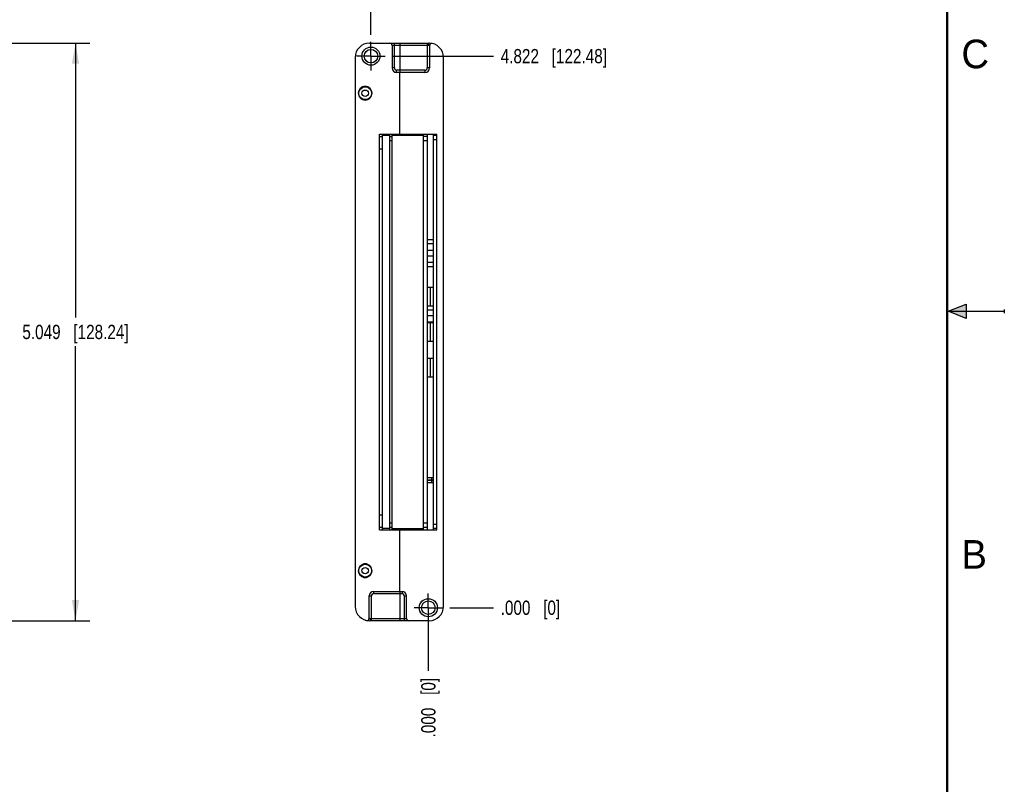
# Model space of a CAD drawing. Header units: inches. Extents: x 0 to 22, y 0 to 17.
# Tile 46 of 47: x 13.4 to 22, y 4.4 to 11. Entities that reach past the tile are written whole.
import ezdxf

# ---------------------------------------------------------------- set-up
doc = ezdxf.new("R2010")
doc.units = ezdxf.units.IN
doc.header["$LTSCALE"] = 1.21
doc.header["$MEASUREMENT"] = 0
doc.linetypes.add('CENTER', pattern=[0.6, 0.375, -0.075, 0.075, -0.075])
doc.layers.get('0').update_dxf_attribs({"linetype": 'CONTINUOUS'})
doc.layers.add('DEFAULT_1', color=7, linetype='CENTER')
doc.layers.add('DIMENSIONS', color=7, linetype='CONTINUOUS')
doc.styles.get("Standard").update_dxf_attribs({"font": 'txt', "width": 0.8})
doc.styles.add('TEXTSTYLE_2', font='txt')
doc.dimstyles.new('DIMSTYLE_3', dxfattribs={"dimtxt": 0.125, "dimasz": 0.18, "dimexe": 0.18, "dimexo": 0.0625, "dimgap": 0.09, "dimtad": 0, "dimtih": 1, "dimtoh": 1, "dimdec": 3, "dimzin": 4, "dimdsep": 46, "dimtxsty": 'STANDARD', "dimblk": '_FILLED', "dimblk1": '_FILLED', "dimblk2": '_FILLED', "dimcen": 0.09, "dimadec": 0, "dimazin": 0, "dimtp": 0.01, "dimtm": 0.01, "dimtfac": 1, "dimtdec": 3, "dimtofl": 0, "dimtmove": 0, "dimatfit": 3, "dimldrblk": '_FILLED', "dimfxl": 1, "dimtolj": 1, "dimtzin": 4, "dimarcsym": 0})
doc.dimstyles.new('DIMSTYLE_4', dxfattribs={"dimtxt": 0.125, "dimasz": 0.18, "dimexe": 0.18, "dimexo": 0.0625, "dimgap": 0.09, "dimtad": 0, "dimtih": 1, "dimtoh": 1, "dimdec": 3, "dimzin": 4, "dimdsep": 46, "dimtxsty": 'STANDARD', "dimblk": '_FILLED', "dimblk1": '_FILLED', "dimblk2": '_FILLED', "dimcen": 0.09, "dimadec": 0, "dimazin": 0, "dimtp": 0.01, "dimtm": 0.01, "dimtfac": 1, "dimtdec": 3, "dimtofl": 0, "dimtmove": 0, "dimatfit": 3, "dimldrblk": '_FILLED', "dimfxl": 1, "dimtolj": 1, "dimtzin": 4, "dimarcsym": 0})

# ---------------------------------------------------------------- blocks, each defined once
blk = doc.blocks.new('*D16')
at = {"layer": 'DIMENSIONS', "color": 2, "linetype": 'CONTINUOUS'}
blk.add_line((16.6498, 10.7308), (17.5342, 10.7308), dxfattribs=at)
at = {"layer": 'DIMENSIONS', "color": 2, "linetype": 'CONTINUOUS', "insert": (17.5967, 10.7933), "char_height": 0.125, "width": 1.425, "attachment_point": 1, "line_spacing_factor": 0.9}
blk.add_mtext('4.822{\\Ftxt.shx;\\W1.000000;\\H0.125000; }[122.48]', dxfattribs=at)
blk = doc.blocks.new('_FILLED')
at = {"color": 0, "linetype": 'BYBLOCK'}
blk.add_solid([(0, 0), (-1, 0.174), (-1, -0.174)], dxfattribs=at)
blk = doc.blocks.new('*D17')
at = {"layer": 'DIMENSIONS', "color": 2, "linetype": 'CONTINUOUS'}
blk.add_line((17.1518, 5.9088), (17.5342, 5.9088), dxfattribs=at)
at = {"layer": 'DIMENSIONS', "color": 2, "linetype": 'CONTINUOUS', "insert": (17.5967, 5.9713), "char_height": 0.125, "width": 0.825, "attachment_point": 1, "line_spacing_factor": 0.9}
blk.add_mtext('.000{\\Ftxt.shx;\\W1.000000;\\H0.125000; }[0]', dxfattribs=at)
blk = doc.blocks.new('*D20')
at = {"layer": 'DIMENSIONS', "color": 2, "linetype": 'CONTINUOUS'}
for p, q in [((12.6254, 10.8442), (14.0042, 10.8442)), ((13.8792, 10.8442), (13.8792, 8.4448)), ((13.8792, 5.7953), (13.8792, 8.1948)), ((12.6254, 5.7953), (14.0042, 5.7953))]:
    blk.add_line(p, q, dxfattribs=at)
at = {"layer": 'DIMENSIONS', "color": 2, "linetype": 'CONTINUOUS', "xscale": 0.18, "yscale": 0.18, "zscale": 0.18}
for p, rotation in [((13.8792, 10.8442), 90), ((13.8792, 5.7953), 270)]:
    blk.add_blockref('_FILLED', p, dxfattribs=dict(at, rotation=rotation))
at = {"layer": 'DIMENSIONS', "color": 2, "linetype": 'CONTINUOUS', "insert": (13.8792, 8.3823), "char_height": 0.125, "width": 1.425, "attachment_point": 2, "line_spacing_factor": 0.9}
blk.add_mtext('5.049{\\Ftxt.shx;\\W1.000000;\\H0.125000; }[128.24]', dxfattribs=at)
blk = doc.blocks.new('*D21')
at = {"layer": 'DIMENSIONS', "color": 2, "linetype": 'CONTINUOUS'}
blk.add_line((16.4622, 10.9184), (16.4622, 11.2817), dxfattribs=at)
at = {"layer": 'DIMENSIONS', "color": 2, "linetype": 'CONTINUOUS', "insert": (16.3997, 11.3442), "char_height": 0.125, "width": 1.225, "attachment_point": 1, "rotation": 90, "line_spacing_factor": 0.9}
blk.add_mtext('.502{\\Ftxt.shx;\\W1.000000;\\H0.125000; }[12.75]', dxfattribs=at)
blk = doc.blocks.new('*D22')
at = {"layer": 'DIMENSIONS', "color": 2, "linetype": 'CONTINUOUS'}
blk.add_line((16.9642, 5.8463), (16.9642, 5.3578), dxfattribs=at)
at = {"layer": 'DIMENSIONS', "color": 2, "linetype": 'CONTINUOUS', "insert": (16.9017, 5.2953), "char_height": 0.125, "width": 0.825, "attachment_point": 3, "rotation": 90, "line_spacing_factor": 0.9}
blk.add_mtext('.000{\\Ftxt.shx;\\W1.000000;\\H0.125000; }[0]', dxfattribs=at)

msp = doc.modelspace()

# ---------------------------------------------------------------- hatches: boundary and pattern name
at = {"linetype": 'CONTINUOUS'}
msp.add_hatch(color=2, dxfattribs=at).paths.add_polyline_path([(21.6663, 8.5625), (21.6663, 8.4375), (21.51, 8.5)])

# ---------------------------------------------------------------- linework, layer by layer
at = {"color": 6, "linetype": 'CONTINUOUS'}
for p, q in [((16.4497, 10.8442), (16.9717, 10.8442)), ((16.6472, 10.8242), (16.6472, 10.6278)), ((16.9629, 10.8242), (16.9542, 10.8242)), ((16.9742, 10.8218), (16.9742, 10.6278)), ((16.3247, 10.7192), (16.3247, 5.9203)), ((17.0967, 5.9203), (17.0967, 10.7192)), ((16.9342, 10.5878), (16.6872, 10.5878)), ((16.7137, 10.0484), (16.7137, 10.5878)), ((16.5371, 6.5912), (16.5371, 10.0484)), ((16.5371, 10.0484), (17.0392, 10.0484)), ((16.6241, 10.0284), (16.6491, 10.0293)), ((16.6491, 6.5912), (16.6491, 10.0484)), ((16.6491, 10.0393), (16.9222, 10.0393)), ((16.9222, 6.5912), (16.9222, 10.0484)), ((17.0392, 6.5912), (17.0392, 10.0484)), ((16.9532, 8.7123), (17.0102, 8.7123)), ((16.9807, 8.7123), (16.9807, 8.5483)), ((16.9532, 8.5483), (17.0102, 8.5483)), ((16.9532, 8.4018), (17.0102, 8.4018)), ((16.9807, 8.4018), (16.9807, 8.2378)), ((16.9532, 8.2378), (17.0102, 8.2378)), ((16.9532, 8.0913), (17.0102, 8.0913)), ((16.9807, 8.0913), (16.9807, 7.9273)), ((16.9532, 7.9273), (17.0102, 7.9273)), ((17.0102, 7.0457), (16.9532, 7.0457)), ((16.9532, 7.026), (17.0104, 7.026)), ((17.0102, 7.0221), (16.9532, 7.0221)), ((16.9532, 7.0024), (17.0102, 7.0024)), ((16.5371, 6.5912), (17.0392, 6.5912)), ((16.6491, 6.6003), (16.9222, 6.6003)), ((16.7137, 6.0519), (16.7137, 6.5912)), ((16.4872, 6.0519), (16.7342, 6.0519)), ((16.4472, 5.8178), (16.4472, 6.0119)), ((16.7742, 5.8153), (16.7742, 6.0119)), ((16.7542, 5.7953), (16.7137, 5.7953)), ((16.7542, 5.8153), (16.7742, 5.8153)), ((16.9717, 5.7953), (16.7942, 5.7953))]:
    msp.add_line(p, q, dxfattribs=at)
at = {"color": 9, "linetype": 'CONTINUOUS'}
for p, q in [((16.9542, 10.8242), (16.6472, 10.8242)), ((16.6672, 10.6278), (16.6672, 10.8442)), ((16.9542, 10.8442), (16.9542, 10.6278)), ((16.6672, 10.6278), (16.6472, 10.6278)), ((16.6872, 10.5878), (16.6872, 10.6078)), ((16.9342, 10.6078), (16.6872, 10.6078)), ((16.9342, 10.6078), (16.9342, 10.5878)), ((16.9742, 10.6278), (16.9542, 10.6278)), ((16.5371, 10.0284), (16.5621, 10.0284)), ((16.6491, 9.9893), (16.6241, 9.9893)), ((16.9532, 9.9893), (16.9222, 9.9893)), ((17.0392, 9.9993), (17.0102, 9.9993)), ((16.5621, 9.9185), (16.5371, 9.9185)), ((16.995, 7.026), (16.995, 7.0457)), ((16.995, 7.0024), (16.995, 7.0221)), ((16.5371, 6.721), (16.5621, 6.721)), ((16.6241, 6.6503), (16.6491, 6.6503)), ((16.9222, 6.6503), (16.9532, 6.6503)), ((17.0102, 6.6403), (17.0392, 6.6403)), ((16.5621, 6.6112), (16.5371, 6.6112)), ((16.6491, 6.6103), (16.6241, 6.6112)), ((16.4872, 6.0319), (16.4872, 6.0519)), ((16.4872, 6.0319), (16.7342, 6.0319)), ((16.7342, 6.0519), (16.7342, 6.0319)), ((16.4472, 6.0119), (16.4672, 6.0119)), ((16.4672, 5.7953), (16.4672, 6.0119)), ((16.7542, 6.0119), (16.7742, 6.0119)), ((16.7542, 6.0119), (16.7542, 5.7953)), ((16.7137, 5.7953), (16.4497, 5.7953)), ((16.4584, 5.8153), (16.7542, 5.8153)), ((16.7925, 5.7953), (16.7542, 5.7953))]:
    msp.add_line(p, q, dxfattribs=at)
at = {"color": 7, "linetype": 'CONTINUOUS'}
for p, q in [((16.7137, 10.8442), (16.7137, 10.5878)), ((16.3684, 10.4468), (16.3678, 10.4468)), ((16.4565, 10.4468), (16.4559, 10.4468)), ((16.3678, 10.3668), (16.3684, 10.3668)), ((16.4559, 10.3668), (16.4565, 10.3668)), ((16.5621, 6.5912), (16.5621, 10.0484)), ((16.5621, 10.0393), (16.6241, 10.0393)), ((16.6241, 10.0484), (16.6241, 6.5912)), ((16.9532, 10.0282), (16.9222, 10.0293)), ((16.9532, 10.0484), (16.9532, 6.5912)), ((17.0102, 6.5912), (17.0102, 10.0484)), ((17.0102, 10.0383), (17.0392, 10.0393)), ((16.9532, 9.1288), (17.0102, 9.1288)), ((17.0102, 9.0888), (16.9532, 9.0888)), ((16.9532, 9.0338), (17.0102, 9.0338)), ((16.9532, 8.9838), (17.0102, 8.9838)), ((16.9532, 8.9288), (17.0102, 8.9288)), ((17.0102, 8.8888), (16.9532, 8.8888)), ((16.9532, 8.5138), (17.0102, 8.5138)), ((16.9532, 8.4638), (17.0102, 8.4638)), ((16.9532, 8.4088), (17.0102, 8.4088)), ((16.6241, 6.6003), (16.5621, 6.6003)), ((16.9532, 6.6114), (16.9222, 6.6103)), ((17.0392, 6.6003), (17.0102, 6.6013)), ((16.3684, 6.2728), (16.3678, 6.2728)), ((16.4565, 6.2728), (16.4559, 6.2728)), ((16.3678, 6.1928), (16.3684, 6.1928)), ((16.4559, 6.1928), (16.4565, 6.1928)), ((16.7137, 6.0519), (16.7137, 5.7953))]:
    msp.add_line(p, q, dxfattribs=at)
at = {"color": 2, "linetype": 'CONTINUOUS'}
for p, q in [((21.51, 8.5), (21.6663, 8.5625)), ((21.6663, 8.5625), (21.6663, 8.4375)), ((21.51, 8.5), (22, 8.5)), ((21.6663, 8.4375), (21.51, 8.5)), ((22, 8.515), (22, 8.485))]:
    msp.add_line(p, q, dxfattribs=at)
at = {"color": 7, "linetype": 'CONTINUOUS', "const_width": 0.02}
msp.add_lwpolyline([(21.5, 0.5), (21.5, 16.5)], dxfattribs=at)
at = {"color": 6, "linetype": 'CONTINUOUS'}
for centre in [(16.4622, 10.7308), (16.9642, 5.9088)]:
    msp.add_circle(centre, 0.0791, dxfattribs=at)
at = {"color": 7, "linetype": 'CONTINUOUS'}
for centre, radius in [((16.4622, 10.7308), 0.0591), ((16.4122, 10.4068), 0.056), ((16.4122, 10.4068), 0.028), ((16.4122, 6.2328), 0.056), ((16.4122, 6.2328), 0.028), ((16.9642, 5.9088), 0.0591)]:
    msp.add_circle(centre, radius, dxfattribs=at)
at = {"color": 6, "linetype": 'CONTINUOUS'}
for centre, radius, start, end in [((16.4497, 10.7192), 0.125, 90, 180), ((16.6272, 10.8242), 0.02, 0, 90), ((16.9717, 10.7192), 0.125, 0, 90), ((16.9942, 10.8218), 0.02, 77.6262, 180), ((16.6872, 10.6278), 0.04, 180, 270), ((16.9342, 10.6278), 0.04, 270, 360), ((16.4872, 6.0119), 0.04, 90, 180), ((16.7342, 6.0119), 0.04, 0, 90), ((16.7342, 6.0119), 0.02, 359.99675, 90.00334), ((16.4497, 5.9203), 0.125, 180, 270), ((16.9717, 5.9203), 0.125, 270, 360), ((16.4272, 5.8178), 0.02, 257.62623, 360), ((16.7942, 5.8153), 0.02, 180, 270)]:
    msp.add_arc(centre, radius, start, end, dxfattribs=at)
at = {"color": 9, "linetype": 'CONTINUOUS'}
for centre, start, end in [((16.6872, 10.6278), 180, 270), ((16.4872, 6.0119), 90, 180)]:
    msp.add_arc(centre, 0.02, start, end, dxfattribs=at)
at = {"color": 7, "linetype": 'CONTINUOUS'}
for centre, radius, start, end in [((16.4122, 10.4068), 0.06, 136.92964, 223.07015), ((16.4122, 10.4068), 0.0597, 42.05871, 137.94129), ((16.4122, 10.4068), 0.0593, 42.44531, 137.55469), ((16.4122, 10.4068), 0.06, 316.92964, 43.07015), ((16.4122, 10.4068), 0.0597, 222.05871, 317.94129), ((16.4122, 10.4068), 0.0593, 222.44531, 317.55469), ((16.4122, 6.2328), 0.0597, 42.05871, 137.94129), ((16.4122, 6.2328), 0.0593, 42.44531, 137.55469), ((16.4122, 6.2328), 0.06, 136.92964, 223.07015), ((16.4122, 6.2328), 0.06, 316.92964, 43.07015), ((16.4122, 6.2328), 0.0597, 222.05871, 317.94129), ((16.4122, 6.2328), 0.0593, 222.44531, 317.55469)]:
    msp.add_arc(centre, radius, start, end, dxfattribs=at)
at = {"color": 9, "linetype": 'CONTINUOUS'}
for points, knots in [([(16.9656, 10.8386), (16.9651, 10.8375), (16.9643, 10.8353), (16.9632, 10.8305), (16.9629, 10.8267), (16.9629, 10.8242)], [0, 0, 0, 0, 0.233609, 0.487676, 1, 1, 1, 1]), ([(16.9742, 10.8218), (16.9742, 10.8218), (16.9742, 10.8218), (16.9742, 10.8218), (16.9741, 10.8218), (16.9741, 10.8218), (16.974, 10.8218), (16.974, 10.8219), (16.9738, 10.8219), (16.9737, 10.822), (16.9735, 10.8221), (16.9733, 10.8222), (16.9729, 10.8223), (16.9723, 10.8225), (16.9717, 10.8228), (16.971, 10.823), (16.9702, 10.8232), (16.969, 10.8235), (16.9674, 10.8239), (16.9652, 10.8242), (16.9637, 10.8242), (16.9629, 10.8242)], [0, 0, 0, 0, 0.000309, 0.001235, 0.002777, 0.004932, 0.011073, 0.019639, 0.030595, 0.043896, 0.059487, 0.077315, 0.119417, 0.169656, 0.227452, 0.292221, 0.363389, 0.440419, 0.610083, 0.797617, 1, 1, 1, 1]), ([(16.9717, 10.8442), (16.9711, 10.8442), (16.97, 10.844), (16.9683, 10.8428), (16.9668, 10.841), (16.966, 10.8395), (16.9656, 10.8386)], [0, 0, 0, 0, 0.182859, 0.400897, 0.671573, 1, 1, 1, 1]), ([(16.9342, 10.6078), (16.9348, 10.6078), (16.9361, 10.6079), (16.9381, 10.6081), (16.94, 10.6086), (16.9425, 10.6095), (16.9454, 10.6111), (16.9484, 10.6136), (16.9509, 10.6166), (16.9525, 10.6195), (16.9533, 10.622), (16.9538, 10.6239), (16.9541, 10.6258), (16.9542, 10.6271), (16.9542, 10.6278)], [0, 0, 0, 0, 0.062534, 0.125067, 0.187606, 0.250141, 0.375071, 0.499999, 0.624927, 0.749854, 0.812394, 0.874931, 0.937467, 1, 1, 1, 1]), ([(16.4472, 5.8178), (16.4472, 5.8178), (16.4472, 5.8178), (16.4472, 5.8178), (16.4472, 5.8178), (16.4472, 5.8177), (16.4473, 5.8177), (16.4474, 5.8177), (16.4475, 5.8176), (16.4476, 5.8176), (16.4478, 5.8175), (16.4481, 5.8174), (16.4485, 5.8172), (16.449, 5.817), (16.4497, 5.8168), (16.4504, 5.8166), (16.4512, 5.8163), (16.4523, 5.816), (16.454, 5.8157), (16.4561, 5.8154), (16.4576, 5.8153), (16.4584, 5.8153)], [0, 0, 0, 0, 0.000309, 0.001235, 0.002777, 0.004931, 0.011073, 0.019639, 0.030595, 0.043895, 0.059487, 0.077315, 0.119416, 0.169655, 0.227452, 0.29222, 0.363388, 0.440419, 0.610082, 0.797617, 1, 1, 1, 1]), ([(16.4497, 5.7953), (16.4499, 5.7953), (16.4505, 5.7954), (16.4516, 5.7958), (16.4531, 5.7968), (16.4546, 5.7987), (16.4555, 5.8003), (16.4559, 5.8012)], [0, 0, 0, 0, 0.08824, 0.1825, 0.399934, 0.670894, 1, 1, 1, 1]), ([(16.4559, 5.8012), (16.4563, 5.8022), (16.4571, 5.8045), (16.4581, 5.8092), (16.4584, 5.8129), (16.4584, 5.8153)], [0, 0, 0, 0, 0.234835, 0.488951, 1, 1, 1, 1])]:
    msp.add_open_spline(points, degree=3, knots=knots, dxfattribs=at)
at = {"layer": 'DEFAULT_1', "color": 7, "linetype": 'CENTER'}
for p, q in [((16.4622, 10.7308), (16.4622, 10.8559)), ((16.4622, 10.7308), (16.3371, 10.7308)), ((16.4622, 10.7308), (16.4622, 10.6057)), ((16.4622, 10.7308), (16.5873, 10.7308)), ((16.9642, 5.9088), (16.9642, 6.0339)), ((16.9642, 5.9088), (16.8391, 5.9088)), ((16.9642, 5.9088), (17.0893, 5.9088)), ((16.9642, 5.9088), (16.9642, 5.7837))]:
    msp.add_line(p, q, dxfattribs=at)

# ---------------------------------------------------------------- texts
at = {"color": 2, "linetype": 'CONTINUOUS', "char_height": 0.25, "width": 0.25, "attachment_point": 1, "line_spacing_factor": 0.9, "style": 'TEXTSTYLE_2'}
for s, insert in [('C', (21.625, 10.875)), ('B', (21.625, 6.5))]:
    msp.add_mtext(s, dxfattribs=dict(at, insert=insert))

# ---------------------------------------------------------------- dimensions: what is measured, and where the dimension line sits
at = {"layer": 'DIMENSIONS', "color": 2, "linetype": 'CONTINUOUS'}
for feature_location, offset, dtype, origin, picture, middle in [((16.4622, 10.9184), (0, 0.3633), 1, (16.9642, 5.9088), '*D21', (16.4622, 11.9567)), ((16.6498, 10.7308), (0.8844, 0), 0, (17.0893, 5.9088), '*D16', (18.3092, 10.7308)), ((17.1517729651, 5.9087815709), (0.3824000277, 0), 0, (17.0892729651, 5.9087815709), '*D17', (18.0091729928, 5.9087815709)), ((16.9641729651, 5.8462815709), (0, -0.4884454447), 1, (16.9641729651, 5.9087815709), '*D22', (17.0761913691, 4.6593369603))]:
    dim = msp.add_ordinate_dim(feature_location=feature_location, offset=offset, dtype=dtype, origin=origin, dimstyle='DIMSTYLE_3', dxfattribs=at)
    dim.commit()
    dim.dimension.update_dxf_attribs({"geometry": picture, "text_midpoint": middle})
dim = msp.add_linear_dim(base=(13.8792, 5.7953), p1=(12.6254, 10.8442), p2=(12.6254, 5.7953), angle=270, dimstyle='DIMSTYLE_4', dxfattribs=at)
dim.commit()
dim.dimension.update_dxf_attribs({"geometry": '*D20', "text_midpoint": (13.7292, 8.3198), "dimtype": 160})

doc.saveas('drawing.dxf')
